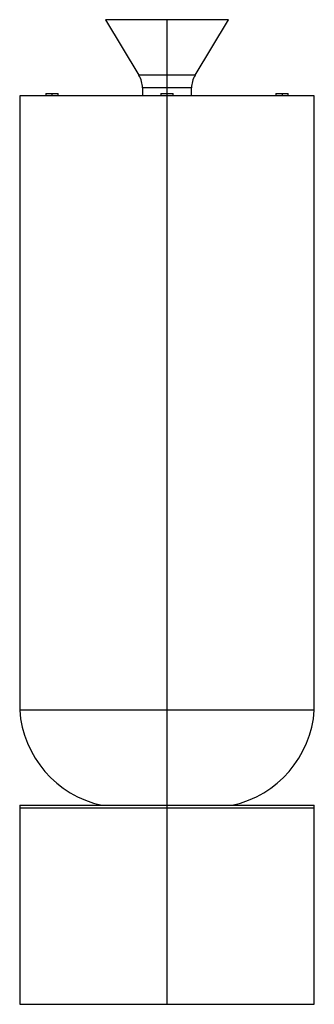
# Paper-space layout '_Posterior' of a CAD drawing. Header units: millimetres. Extents: x -60 to 60, y 0 to 401.
import ezdxf

# ---------------------------------------------------------------- set-up
doc = ezdxf.new("R2010")
doc.units = ezdxf.units.MM

psp = doc.layouts.new('_Posterior')

# ---------------------------------------------------------------- linework, layer by layer
at = {"color": 7, "linetype": 'Continuous', "lineweight": 25}
for p, q in [((-25, 400.7), (-11.42, 378.06)), ((25, 400.7), (-25, 400.7)), ((0, 400.7), (0, 0)), ((11.42, 378.06), (25, 400.7)), ((11.42, 378.06), (-11.42, 378.06)), ((-10, 372.91), (-10, 369.7)), ((10, 372.91), (-10, 372.91)), ((10, 369.7), (10, 372.91)), ((-60, 369.7), (-60, 119.7)), ((60, 369.7), (-60, 369.7)), ((-49.32, 370.7), (-49.32, 369.7)), ((-49.32, 370.7), (-44.38, 370.7)), ((-46.85, 370.7), (-46.85, 369.7)), ((-44.38, 369.7), (-44.38, 370.7)), ((-2.47, 370.7), (-2.47, 369.7)), ((-2.47, 370.7), (2.47, 370.7)), ((2.47, 369.7), (2.47, 370.7)), ((44.38, 370.7), (44.38, 369.7)), ((44.38, 370.7), (49.32, 370.7)), ((46.85, 370.7), (46.85, 369.7)), ((49.32, 369.7), (49.32, 370.7)), ((60, 119.7), (60, 369.7)), ((60, 119.7), (-60, 119.7)), ((-60, 81), (-60, 0)), ((-60, 81), (60, 81)), ((60, 0), (60, 81)), ((-60, 80), (60, 80)), ((-60, 0), (60, 0))]:
    psp.add_line(p, q, dxfattribs=at)
for centre, radius, start, end in [((-20, 372.91), 10, 0, 30.9473), ((20, 372.91), 10, 149.0527, 180), ((-17.36, 122.75), 42.75, 184.0949, 257.583), ((17.36, 122.75), 42.75, 282.417, 355.9051)]:
    psp.add_arc(centre, radius, start, end, dxfattribs=at)

doc.saveas('drawing.dxf')
